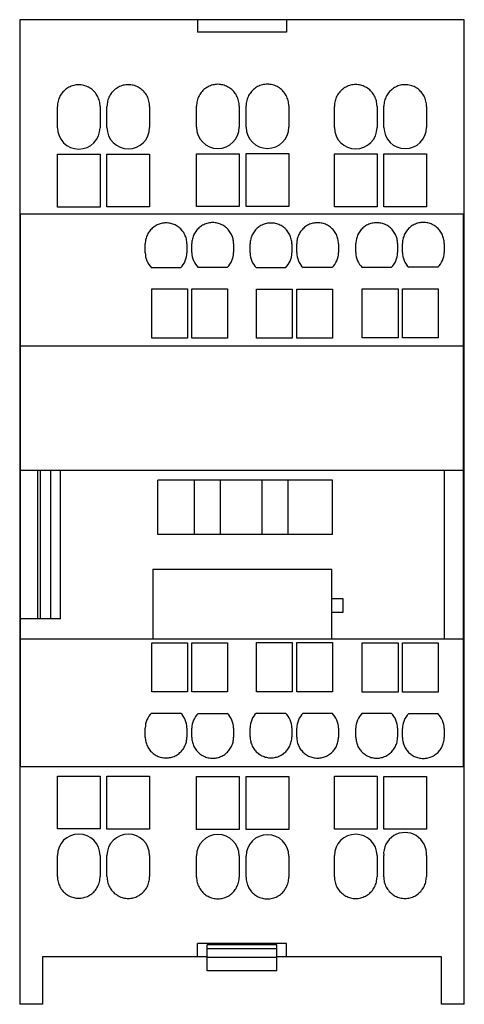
# Model space of a CAD drawing. Header units: millimetres. Extents: x 19.9 to 64.7, y 8.4 to 107.6.
import ezdxf

# ---------------------------------------------------------------- set-up
doc = ezdxf.new("R2010")
doc.units = ezdxf.units.MM
doc.header["$LTSCALE"] = 7.604072
doc.layers.get('0').update_dxf_attribs({"linetype": 'CONTINUOUS'})

msp = doc.modelspace()

# ---------------------------------------------------------------- linework, layer by layer
at = {"color": 7, "linetype": 'Continuous'}
for p, q in [((19.912, 107.587), (19.912, 8.353)), ((64.712, 107.587), (19.912, 107.587)), ((37.812, 107.587), (37.812, 106.338)), ((46.812, 107.587), (46.812, 106.338)), ((64.712, 8.353), (64.712, 107.587)), ((46.812, 106.338), (37.812, 106.338)), ((23.712, 96.702), (23.712, 98.831)), ((28.012, 98.831), (28.012, 96.702)), ((28.706, 96.715), (28.706, 98.844)), ((33.006, 98.844), (33.006, 96.715)), ((37.731, 96.751), (37.731, 98.88)), ((42.031, 98.88), (42.031, 96.751)), ((42.725, 96.764), (42.725, 98.893)), ((47.025, 98.893), (47.025, 96.764)), ((51.618, 96.725), (51.618, 98.854)), ((55.918, 98.854), (55.918, 96.725)), ((56.612, 96.738), (56.612, 98.868)), ((60.907, 98.825), (60.907, 96.738)), ((23.712, 88.702), (23.712, 94.035)), ((23.712, 94.035), (28.012, 94.035)), ((28.012, 94.035), (28.012, 88.702)), ((28.706, 88.715), (28.706, 94.048)), ((28.706, 94.048), (33.006, 94.048)), ((33.006, 94.048), (33.006, 88.715)), ((37.731, 88.751), (37.731, 94.083)), ((37.731, 94.083), (42.031, 94.083)), ((42.031, 94.083), (42.031, 88.751)), ((42.725, 88.764), (42.725, 94.096)), ((42.725, 94.096), (47.025, 94.096)), ((47.025, 94.096), (47.025, 88.764)), ((51.618, 88.725), (51.618, 94.058)), ((51.618, 94.058), (55.918, 94.058)), ((55.918, 94.058), (55.918, 88.725)), ((56.612, 88.738), (56.612, 94.071)), ((56.612, 94.071), (60.907, 94.071)), ((60.907, 94.071), (60.907, 88.738)), ((28.012, 88.702), (23.712, 88.702)), ((33.006, 88.715), (28.706, 88.715)), ((42.031, 88.751), (37.731, 88.751)), ((47.025, 88.764), (42.725, 88.764)), ((55.918, 88.725), (51.618, 88.725)), ((60.907, 88.738), (56.612, 88.738)), ((19.98, 32.307), (19.98, 87.981)), ((64.644, 87.981), (19.98, 87.981)), ((64.644, 32.307), (64.644, 87.981)), ((32.562, 84.088), (32.562, 84.994)), ((36.762, 84.994), (36.762, 84.088)), ((37.259, 84.117), (37.259, 85.024)), ((41.459, 85.024), (41.459, 84.117)), ((43.133, 84.077), (43.133, 84.984)), ((47.333, 84.983), (47.333, 84.077)), ((47.83, 84.107), (47.83, 85.013)), ((52.03, 85.013), (52.03, 84.107)), ((53.786, 84.109), (53.786, 85.015)), ((57.986, 85.015), (57.986, 84.109)), ((58.482, 84.138), (58.482, 85.045)), ((62.682, 85.045), (62.682, 84.138)), ((36.132, 82.588), (33.192, 82.588)), ((40.828, 82.617), (37.889, 82.617)), ((46.703, 82.577), (43.764, 82.577)), ((51.4, 82.607), (48.46, 82.607)), ((57.355, 82.609), (54.416, 82.609)), ((62.052, 82.638), (59.113, 82.638)), ((33.212, 75.488), (33.212, 80.448)), ((33.212, 80.448), (36.812, 80.448)), ((36.812, 80.448), (36.812, 75.488)), ((37.252, 75.491), (37.252, 80.451)), ((37.252, 80.451), (40.852, 80.451)), ((40.852, 80.451), (40.852, 75.491)), ((43.783, 75.477), (43.783, 80.437)), ((43.783, 80.437), (47.383, 80.437)), ((47.383, 80.437), (47.383, 75.477)), ((47.824, 75.48), (47.824, 80.44)), ((47.824, 80.44), (51.424, 80.44)), ((51.424, 80.44), (51.424, 75.48)), ((54.436, 75.509), (54.436, 80.469)), ((54.436, 80.469), (58.036, 80.469)), ((58.036, 80.469), (58.036, 75.509)), ((58.476, 75.512), (58.476, 80.472)), ((58.476, 80.472), (62.076, 80.472)), ((62.076, 80.472), (62.076, 75.512)), ((36.812, 75.488), (33.212, 75.488)), ((40.852, 75.491), (37.252, 75.491)), ((47.383, 75.477), (43.783, 75.477)), ((51.424, 75.48), (47.824, 75.48)), ((58.036, 75.509), (54.436, 75.509)), ((62.076, 75.512), (58.476, 75.512)), ((64.644, 74.693), (19.98, 74.693)), ((19.98, 62.188), (64.644, 62.188)), ((21.712, 62.188), (21.712, 47.188)), ((22.012, 47.188), (22.012, 62.188)), ((23.012, 62.188), (23.012, 47.188)), ((24.012, 47.188), (24.012, 62.188)), ((62.674, 62.188), (62.674, 45.188)), ((33.818, 55.688), (33.818, 61.188)), ((51.42, 61.188), (33.818, 61.188)), ((37.514, 55.688), (37.514, 61.188)), ((40.135, 55.688), (40.135, 61.188)), ((44.348, 55.688), (44.348, 61.188)), ((46.969, 55.688), (46.969, 61.188)), ((51.42, 55.688), (51.42, 61.188)), ((51.42, 55.688), (33.818, 55.688)), ((33.339, 52.197), (33.339, 45.188)), ((33.339, 52.197), (51.372, 52.197)), ((51.372, 45.188), (51.372, 52.197)), ((51.372, 49.239), (52.464, 49.239)), ((52.464, 49.239), (52.464, 47.855)), ((52.464, 47.855), (51.372, 47.855)), ((24.012, 47.188), (19.98, 47.188)), ((19.98, 45.188), (64.644, 45.188)), ((33.212, 44.799), (36.812, 44.799)), ((33.212, 39.839), (33.212, 44.799)), ((36.812, 44.799), (36.812, 39.839)), ((37.252, 44.797), (40.852, 44.797)), ((37.252, 39.836), (37.252, 44.797)), ((40.852, 44.797), (40.852, 39.836)), ((43.783, 44.81), (47.383, 44.81)), ((43.783, 39.85), (43.783, 44.81)), ((47.383, 44.81), (47.383, 39.85)), ((47.824, 44.807), (51.424, 44.807)), ((47.824, 39.847), (47.824, 44.807)), ((51.424, 44.807), (51.424, 39.847)), ((54.436, 44.779), (58.036, 44.779)), ((54.436, 39.818), (54.436, 44.779)), ((58.036, 44.779), (58.036, 39.818)), ((58.476, 44.776), (62.076, 44.776)), ((58.476, 39.815), (58.476, 44.776)), ((62.076, 44.776), (62.076, 39.815)), ((36.812, 39.839), (33.212, 39.839)), ((40.852, 39.836), (37.252, 39.836)), ((47.383, 39.85), (43.783, 39.85)), ((51.424, 39.847), (47.824, 39.847)), ((58.036, 39.818), (54.436, 39.818)), ((62.076, 39.815), (58.476, 39.815)), ((43.764, 37.71), (46.703, 37.71)), ((33.192, 37.699), (36.132, 37.699)), ((37.889, 37.67), (40.828, 37.67)), ((48.46, 37.681), (51.4, 37.681)), ((54.416, 37.679), (57.355, 37.679)), ((59.113, 37.649), (62.052, 37.649)), ((32.562, 35.293), (32.562, 36.199)), ((36.762, 36.199), (36.762, 35.293)), ((37.259, 35.263), (37.259, 36.17)), ((41.459, 36.17), (41.459, 35.263)), ((43.133, 35.304), (43.133, 36.21)), ((47.333, 36.21), (47.333, 35.304)), ((47.83, 35.274), (47.83, 36.181)), ((52.03, 36.181), (52.03, 35.274)), ((53.786, 35.272), (53.786, 36.179)), ((57.986, 36.179), (57.986, 35.272)), ((58.482, 35.242), (58.482, 36.149)), ((62.682, 36.149), (62.682, 35.242)), ((19.912, 32.307), (64.712, 32.307)), ((23.712, 31.361), (28.012, 31.361)), ((23.712, 26.029), (23.712, 31.361)), ((28.012, 31.361), (28.012, 26.029)), ((28.706, 31.348), (33.006, 31.348)), ((28.706, 26.016), (28.706, 31.348)), ((33.006, 31.348), (33.006, 26.016)), ((37.731, 31.312), (42.031, 31.312)), ((37.731, 25.98), (37.731, 31.312)), ((42.031, 31.312), (42.031, 25.98)), ((42.725, 31.299), (47.025, 31.299)), ((42.725, 25.967), (42.725, 31.299)), ((47.025, 31.299), (47.025, 25.967)), ((51.618, 31.338), (55.918, 31.338)), ((51.618, 26.005), (51.618, 31.338)), ((55.918, 31.338), (55.918, 26.005)), ((56.612, 31.325), (60.907, 31.325)), ((56.612, 25.993), (56.612, 31.325)), ((60.907, 31.325), (60.907, 25.993)), ((28.012, 26.029), (23.712, 26.029)), ((33.006, 26.016), (28.706, 26.016)), ((42.031, 25.98), (37.731, 25.98)), ((47.025, 25.967), (42.725, 25.967)), ((55.918, 26.005), (51.618, 26.005)), ((60.907, 25.993), (56.612, 25.993)), ((23.712, 21.232), (23.712, 23.361)), ((28.012, 23.361), (28.012, 21.232)), ((28.706, 21.219), (28.706, 23.348)), ((33.006, 23.348), (33.006, 21.219)), ((37.731, 21.183), (37.731, 23.312)), ((42.031, 23.312), (42.031, 21.183)), ((42.725, 21.17), (42.725, 23.299)), ((47.025, 23.299), (47.025, 21.17)), ((51.618, 21.208), (51.618, 23.338)), ((55.918, 23.338), (55.918, 21.208)), ((56.588, 21.211), (56.588, 23.341)), ((60.888, 23.341), (60.888, 21.211)), ((46.812, 14.471), (37.812, 14.471)), ((37.812, 13.138), (37.812, 14.471)), ((45.812, 14.338), (38.812, 14.338)), ((38.812, 11.738), (38.812, 14.338)), ((45.812, 13.945), (38.812, 13.945)), ((45.812, 11.738), (45.812, 14.338)), ((46.812, 13.138), (46.812, 14.471)), ((38.812, 13.138), (22.212, 13.138)), ((22.212, 13.138), (22.212, 8.353)), ((45.812, 13.087), (38.812, 13.087)), ((62.412, 13.138), (45.812, 13.138)), ((62.412, 8.353), (62.412, 13.138)), ((45.812, 11.738), (38.812, 11.738)), ((22.212, 8.353), (19.912, 8.353)), ((64.712, 8.353), (62.412, 8.353))]:
    msp.add_line(p, q, dxfattribs=at)
for centre, radius, start, end in [((25.862, 96.702), 2.15, 180, 360), ((30.856, 96.715), 2.15, 180, 360), ((39.881, 96.751), 2.15, 180, 360), ((44.875, 96.764), 2.15, 180, 360), ((53.768, 96.725), 2.15, 180, 360), ((58.76, 96.738), 2.148, 180, 360), ((34.662, 84.088), 2.1, 180, 225.58469), ((34.662, 84.088), 2.1, 314.41531, 360), ((39.359, 84.117), 2.1, 180, 225.58469), ((39.359, 84.117), 2.1, 314.41531, 360), ((45.233, 84.077), 2.1, 180, 225.58469), ((45.233, 84.077), 2.1, 314.41531, 360), ((49.93, 84.107), 2.1, 180, 225.58469), ((49.93, 84.107), 2.1, 314.41531, 360), ((55.886, 84.109), 2.1, 180, 225.58469), ((55.886, 84.109), 2.1, 314.41531, 360), ((60.582, 84.138), 2.1, 180, 225.58469), ((60.582, 84.138), 2.1, 314.41531, 360), ((45.233, 36.21), 2.1, 134.41531, 180), ((45.233, 36.21), 2.1, 0, 45.58469), ((34.662, 36.199), 2.1, 134.41531, 180), ((34.662, 36.199), 2.1, 0, 45.58469), ((39.359, 36.17), 2.1, 134.41531, 180), ((39.359, 36.17), 2.1, 0, 45.58469), ((49.93, 36.181), 2.1, 134.41531, 180), ((49.93, 36.181), 2.1, 0, 45.58469), ((55.886, 36.179), 2.1, 134.41531, 180), ((55.886, 36.179), 2.1, 0, 45.58469), ((60.582, 36.149), 2.1, 134.41531, 180), ((60.582, 36.149), 2.1, 0, 45.58469), ((25.862, 23.361), 2.15, 0, 180), ((30.856, 23.348), 2.15, 0, 180), ((39.881, 23.312), 2.15, 0, 180), ((44.875, 23.299), 2.15, 0, 180), ((53.768, 23.338), 2.15, 0, 180), ((58.738, 23.511), 2.157, 355.47902, 184.52098)]:
    msp.add_arc(centre, radius, start, end, dxfattribs=at)
for points, knots in [([(28.012, 98.831), (28.012, 99.012), (27.968, 99.374), (27.776, 99.878), (27.473, 100.316), (27.081, 100.663), (26.621, 100.905), (26.119, 101.029), (25.603, 101.029), (25.102, 100.904), (24.643, 100.663), (24.252, 100.315), (23.949, 99.879), (23.757, 99.374), (23.712, 99.012), (23.712, 98.831)], [0, 0, 0, 0, 0.079839, 0.158627, 0.235924, 0.312015, 0.387476, 0.462705, 0.537744, 0.612855, 0.688148, 0.764099, 0.841331, 0.920138, 1, 1, 1, 1]), ([(33.006, 98.844), (33.006, 99.025), (32.962, 99.387), (32.77, 99.891), (32.467, 100.329), (32.075, 100.676), (31.615, 100.918), (31.113, 101.042), (30.597, 101.042), (30.096, 100.917), (29.637, 100.676), (29.245, 100.328), (28.943, 99.892), (28.75, 99.387), (28.706, 99.025), (28.706, 98.844)], [0, 0, 0, 0, 0.079839, 0.158627, 0.235924, 0.312015, 0.387476, 0.462705, 0.537744, 0.612855, 0.688148, 0.764099, 0.841331, 0.920138, 1, 1, 1, 1]), ([(42.031, 98.88), (42.031, 99.061), (41.987, 99.423), (41.795, 99.927), (41.492, 100.365), (41.1, 100.712), (40.64, 100.954), (40.138, 101.078), (39.622, 101.078), (39.121, 100.953), (38.662, 100.712), (38.27, 100.364), (37.968, 99.928), (37.775, 99.423), (37.731, 99.061), (37.731, 98.88)], [0, 0, 0, 0, 0.079839, 0.158627, 0.235924, 0.312015, 0.387476, 0.462705, 0.537744, 0.612855, 0.688148, 0.764099, 0.841331, 0.920138, 1, 1, 1, 1]), ([(47.025, 98.893), (47.025, 99.074), (46.981, 99.436), (46.788, 99.94), (46.486, 100.378), (46.093, 100.725), (45.634, 100.967), (45.132, 101.091), (44.615, 101.091), (44.114, 100.966), (43.656, 100.724), (43.264, 100.377), (42.962, 99.94), (42.769, 99.436), (42.725, 99.074), (42.725, 98.893)], [0, 0, 0, 0, 0.079839, 0.158627, 0.235924, 0.312015, 0.387476, 0.462705, 0.537744, 0.612855, 0.688148, 0.764099, 0.841331, 0.920138, 1, 1, 1, 1]), ([(55.918, 98.854), (55.918, 99.036), (55.874, 99.397), (55.681, 99.902), (55.379, 100.339), (54.987, 100.686), (54.527, 100.928), (54.025, 101.052), (53.509, 101.052), (53.007, 100.927), (52.549, 100.686), (52.157, 100.339), (51.855, 99.902), (51.662, 99.397), (51.618, 99.036), (51.618, 98.854)], [0, 0, 0, 0, 0.079839, 0.158627, 0.235924, 0.312015, 0.387476, 0.462705, 0.537744, 0.612855, 0.688148, 0.764099, 0.841331, 0.920138, 1, 1, 1, 1]), ([(60.907, 98.825), (60.907, 99.006), (60.869, 99.367), (60.681, 99.873), (60.383, 100.313), (59.995, 100.664), (59.538, 100.91), (59.038, 101.039), (58.522, 101.044), (58.02, 100.924), (57.56, 100.687), (57.165, 100.345), (56.859, 99.911), (56.661, 99.409), (56.614, 99.049), (56.612, 98.868)], [0, 0, 0, 0, 0.07981, 0.158604, 0.235906, 0.312003, 0.387469, 0.462705, 0.537749, 0.612865, 0.688164, 0.76412, 0.841357, 0.92017, 1, 1, 1, 1]), ([(36.762, 84.994), (36.762, 85.154), (36.726, 85.473), (36.567, 85.924), (36.313, 86.327), (35.977, 86.662), (35.577, 86.913), (35.131, 87.069), (34.662, 87.122), (34.192, 87.069), (33.746, 86.913), (33.346, 86.661), (33.011, 86.327), (32.757, 85.924), (32.598, 85.472), (32.562, 85.154), (32.562, 84.994)], [0, 0, 0, 0, 0.07246, 0.14442, 0.215929, 0.287086, 0.358076, 0.429037, 0.50005, 0.57107, 0.642042, 0.713038, 0.784186, 0.855668, 0.927591, 1, 1, 1, 1]), ([(41.459, 85.024), (41.459, 85.183), (41.423, 85.502), (41.264, 85.954), (41.01, 86.357), (40.674, 86.691), (40.274, 86.943), (39.828, 87.099), (39.358, 87.152), (38.889, 87.099), (38.443, 86.942), (38.043, 86.691), (37.707, 86.356), (37.454, 85.953), (37.295, 85.502), (37.259, 85.183), (37.259, 85.024)], [0, 0, 0, 0, 0.07246, 0.14442, 0.215929, 0.287086, 0.358076, 0.429037, 0.50005, 0.57107, 0.642042, 0.713038, 0.784186, 0.855668, 0.927591, 1, 1, 1, 1]), ([(47.333, 84.983), (47.333, 85.143), (47.297, 85.462), (47.138, 85.913), (46.884, 86.316), (46.549, 86.651), (46.148, 86.902), (45.703, 87.058), (45.233, 87.111), (44.764, 87.058), (44.318, 86.902), (43.917, 86.65), (43.582, 86.316), (43.328, 85.913), (43.169, 85.461), (43.133, 85.143), (43.133, 84.984)], [0, 0, 0, 0, 0.07246, 0.14442, 0.215929, 0.287086, 0.358076, 0.429037, 0.50005, 0.57107, 0.642042, 0.713038, 0.784186, 0.855668, 0.927591, 1, 1, 1, 1]), ([(52.03, 85.013), (52.03, 85.172), (51.994, 85.491), (51.835, 85.943), (51.581, 86.346), (51.246, 86.68), (50.845, 86.932), (50.399, 87.088), (49.93, 87.141), (49.46, 87.088), (49.014, 86.931), (48.614, 86.68), (48.279, 86.345), (48.025, 85.942), (47.866, 85.491), (47.83, 85.172), (47.83, 85.013)], [0, 0, 0, 0, 0.07246, 0.14442, 0.215929, 0.287086, 0.358076, 0.429037, 0.50005, 0.57107, 0.642042, 0.713038, 0.784186, 0.855668, 0.927591, 1, 1, 1, 1]), ([(57.986, 85.015), (57.986, 85.175), (57.95, 85.493), (57.791, 85.945), (57.537, 86.348), (57.201, 86.683), (56.801, 86.934), (56.355, 87.09), (55.885, 87.143), (55.416, 87.09), (54.97, 86.934), (54.57, 86.682), (54.234, 86.347), (53.98, 85.945), (53.822, 85.493), (53.786, 85.175), (53.786, 85.015)], [0, 0, 0, 0, 0.07246, 0.14442, 0.215929, 0.287086, 0.358076, 0.429037, 0.50005, 0.57107, 0.642042, 0.713038, 0.784186, 0.855668, 0.927591, 1, 1, 1, 1]), ([(62.682, 85.045), (62.682, 85.204), (62.646, 85.523), (62.487, 85.975), (62.233, 86.377), (61.898, 86.712), (61.497, 86.964), (61.052, 87.12), (60.582, 87.173), (60.112, 87.119), (59.667, 86.963), (59.266, 86.712), (58.931, 86.377), (58.677, 85.974), (58.518, 85.523), (58.482, 85.204), (58.482, 85.045)], [0, 0, 0, 0, 0.072427, 0.14439, 0.215902, 0.287061, 0.358053, 0.429017, 0.500033, 0.571055, 0.64203, 0.713028, 0.784179, 0.855663, 0.927589, 1, 1, 1, 1]), ([(32.562, 35.293), (32.562, 35.133), (32.598, 34.815), (32.757, 34.363), (33.011, 33.961), (33.346, 33.626), (33.746, 33.374), (34.192, 33.218), (34.662, 33.165), (35.131, 33.218), (35.577, 33.374), (35.977, 33.625), (36.313, 33.96), (36.567, 34.363), (36.726, 34.815), (36.762, 35.133), (36.762, 35.293)], [0, 0, 0, 0, 0.072386, 0.144314, 0.2158, 0.286953, 0.357953, 0.42893, 0.499954, 0.570972, 0.641937, 0.712931, 0.784093, 0.855606, 0.927571, 1, 1, 1, 1]), ([(37.259, 35.263), (37.259, 35.104), (37.295, 34.785), (37.454, 34.334), (37.707, 33.931), (38.043, 33.596), (38.443, 33.345), (38.889, 33.189), (39.358, 33.136), (39.828, 33.188), (40.274, 33.345), (40.674, 33.596), (41.01, 33.931), (41.264, 34.333), (41.423, 34.785), (41.459, 35.104), (41.459, 35.263)], [0, 0, 0, 0, 0.072386, 0.144314, 0.2158, 0.286953, 0.357953, 0.42893, 0.499954, 0.570972, 0.641937, 0.712931, 0.784093, 0.855606, 0.927571, 1, 1, 1, 1]), ([(43.133, 35.304), (43.133, 35.144), (43.169, 34.826), (43.328, 34.374), (43.582, 33.972), (43.917, 33.637), (44.318, 33.385), (44.764, 33.229), (45.233, 33.176), (45.703, 33.229), (46.148, 33.385), (46.549, 33.636), (46.884, 33.971), (47.138, 34.374), (47.297, 34.825), (47.333, 35.144), (47.333, 35.304)], [0, 0, 0, 0, 0.072386, 0.144314, 0.2158, 0.286953, 0.357953, 0.42893, 0.499954, 0.570972, 0.641937, 0.712931, 0.784093, 0.855606, 0.927571, 1, 1, 1, 1]), ([(47.83, 35.274), (47.83, 35.115), (47.866, 34.796), (48.025, 34.345), (48.279, 33.942), (48.614, 33.607), (49.014, 33.356), (49.46, 33.2), (49.93, 33.146), (50.399, 33.199), (50.845, 33.355), (51.246, 33.607), (51.581, 33.942), (51.835, 34.344), (51.994, 34.796), (52.03, 35.115), (52.03, 35.274)], [0, 0, 0, 0, 0.072386, 0.144314, 0.2158, 0.286953, 0.357953, 0.42893, 0.499954, 0.570972, 0.641937, 0.712931, 0.784093, 0.855606, 0.927571, 1, 1, 1, 1]), ([(53.786, 35.272), (53.786, 35.113), (53.822, 34.794), (53.98, 34.343), (54.234, 33.94), (54.57, 33.605), (54.97, 33.354), (55.416, 33.197), (55.885, 33.144), (56.355, 33.197), (56.801, 33.353), (57.201, 33.605), (57.537, 33.939), (57.791, 34.342), (57.95, 34.794), (57.986, 35.113), (57.986, 35.272)], [0, 0, 0, 0, 0.072386, 0.144314, 0.2158, 0.286953, 0.357953, 0.42893, 0.499954, 0.570972, 0.641937, 0.712931, 0.784093, 0.855606, 0.927571, 1, 1, 1, 1]), ([(58.482, 35.242), (58.482, 35.083), (58.518, 34.764), (58.677, 34.313), (58.931, 33.91), (59.266, 33.576), (59.667, 33.324), (60.112, 33.168), (60.582, 33.115), (61.052, 33.168), (61.497, 33.324), (61.898, 33.575), (62.233, 33.91), (62.487, 34.313), (62.646, 34.764), (62.682, 35.083), (62.682, 35.242)], [0, 0, 0, 0, 0.072386, 0.144314, 0.2158, 0.286953, 0.357953, 0.42893, 0.499954, 0.570972, 0.641937, 0.712931, 0.784093, 0.855606, 0.927571, 1, 1, 1, 1]), ([(23.712, 21.232), (23.712, 21.051), (23.757, 20.689), (23.949, 20.185), (24.252, 19.748), (24.643, 19.401), (25.102, 19.159), (25.603, 19.034), (26.119, 19.034), (26.621, 19.158), (27.081, 19.4), (27.473, 19.747), (27.776, 20.185), (27.968, 20.689), (28.012, 21.051), (28.012, 21.232)], [0, 0, 0, 0, 0.07983, 0.158643, 0.23588, 0.311836, 0.387135, 0.462251, 0.537295, 0.612531, 0.687997, 0.764094, 0.841396, 0.92019, 1, 1, 1, 1]), ([(28.706, 21.219), (28.706, 21.038), (28.75, 20.676), (28.943, 20.172), (29.245, 19.735), (29.637, 19.388), (30.096, 19.146), (30.597, 19.021), (31.113, 19.021), (31.615, 19.145), (32.075, 19.387), (32.467, 19.734), (32.77, 20.172), (32.962, 20.676), (33.006, 21.038), (33.006, 21.219)], [0, 0, 0, 0, 0.07983, 0.158643, 0.23588, 0.311836, 0.387135, 0.462251, 0.537295, 0.612531, 0.687997, 0.764094, 0.841396, 0.92019, 1, 1, 1, 1]), ([(37.731, 21.183), (37.731, 21.002), (37.775, 20.64), (37.968, 20.136), (38.27, 19.699), (38.662, 19.352), (39.121, 19.11), (39.622, 18.985), (40.138, 18.985), (40.64, 19.109), (41.1, 19.351), (41.492, 19.698), (41.795, 20.136), (41.987, 20.64), (42.031, 21.002), (42.031, 21.183)], [0, 0, 0, 0, 0.07983, 0.158643, 0.23588, 0.311836, 0.387135, 0.462251, 0.537295, 0.612531, 0.687997, 0.764094, 0.841396, 0.92019, 1, 1, 1, 1]), ([(42.725, 21.17), (42.725, 20.989), (42.769, 20.627), (42.962, 20.123), (43.264, 19.686), (43.656, 19.339), (44.114, 19.097), (44.615, 18.972), (45.132, 18.972), (45.634, 19.096), (46.093, 19.338), (46.486, 19.686), (46.788, 20.123), (46.981, 20.627), (47.025, 20.989), (47.025, 21.17)], [0, 0, 0, 0, 0.07983, 0.158643, 0.23588, 0.311836, 0.387135, 0.462251, 0.537295, 0.612531, 0.687997, 0.764094, 0.841396, 0.92019, 1, 1, 1, 1]), ([(51.618, 21.208), (51.618, 21.027), (51.662, 20.666), (51.855, 20.162), (52.157, 19.725), (52.549, 19.378), (53.007, 19.136), (53.509, 19.011), (54.025, 19.011), (54.527, 19.135), (54.987, 19.377), (55.379, 19.724), (55.681, 20.162), (55.874, 20.666), (55.918, 21.027), (55.918, 21.208)], [0, 0, 0, 0, 0.07983, 0.158643, 0.23588, 0.311836, 0.387135, 0.462251, 0.537295, 0.612531, 0.687997, 0.764094, 0.841396, 0.92019, 1, 1, 1, 1]), ([(56.588, 21.211), (56.588, 21.03), (56.632, 20.669), (56.824, 20.164), (57.127, 19.727), (57.518, 19.38), (57.977, 19.138), (58.478, 19.014), (58.994, 19.013), (59.496, 19.137), (59.956, 19.379), (60.348, 19.727), (60.651, 20.164), (60.844, 20.669), (60.888, 21.03), (60.888, 21.211)], [0, 0, 0, 0, 0.07983, 0.158643, 0.23588, 0.311836, 0.387135, 0.462251, 0.537295, 0.612531, 0.687997, 0.764094, 0.841396, 0.92019, 1, 1, 1, 1])]:
    msp.add_open_spline(points, degree=3, knots=knots, dxfattribs=at)

doc.saveas('drawing.dxf')
